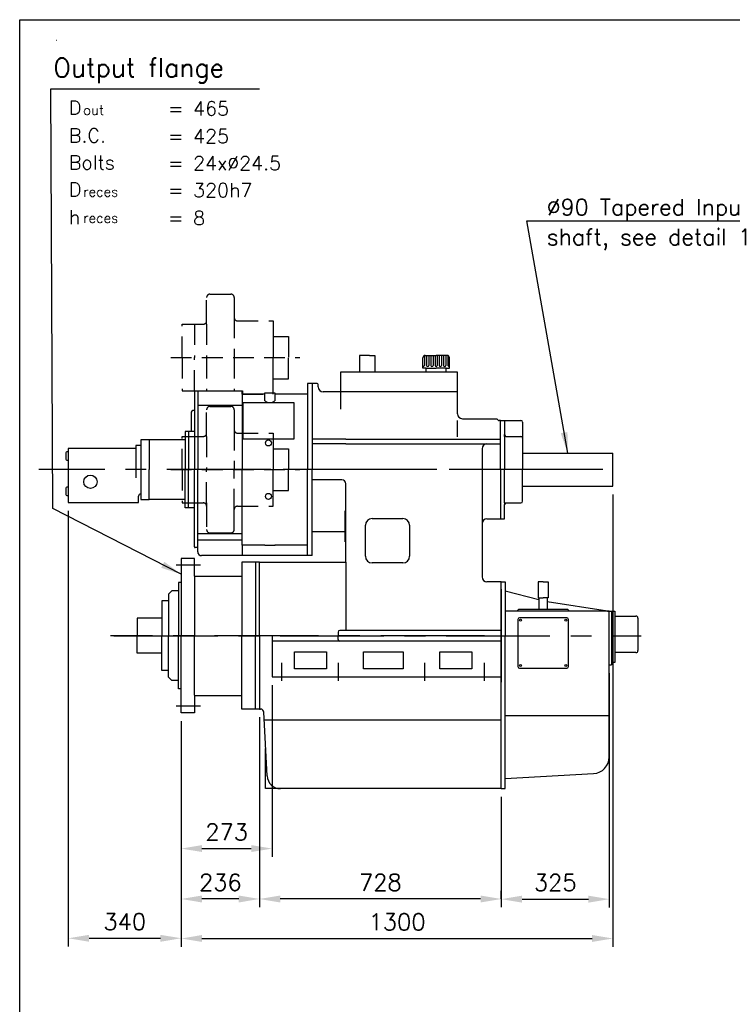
# Model space of a CAD drawing. Extents: x 1850 to 2018, y -4396 to -4116.
# Tile 2 of 3: x 1850 to 1935, y -4235 to -4116. Entities that reach past the tile are written whole.
import ezdxf

# ---------------------------------------------------------------- set-up
doc = ezdxf.new("R2010")
doc.units = 0
doc.header["$LTSCALE"] = 10
doc.header["$MEASUREMENT"] = 0
doc.linetypes.add('CENTER', pattern=[2, 1.25, -0.25, 0.25, -0.25])
doc.linetypes.add('HIDDEN', pattern=[0.375, 0.25, -0.125])
doc.layers.get('0').update_dxf_attribs({"linetype": 'CONTINUOUS'})
doc.layers.get('DEFPOINTS').update_dxf_attribs({"linetype": 'CONTINUOUS'})
for name, color, linetype in [('1', 3, 'CENTER'), ('2', 1, 'CONTINUOUS'), ('3', 5, 'HIDDEN'), ('5', 4, 'CONTINUOUS'), ('DEFAULT_1', 7, 'CENTER')]:
    doc.layers.add(name, color=color, linetype=linetype)
doc.styles.add('ROMAND', font='SIMPLEX', dxfattribs={"height": 3.5})
doc.styles.add('ROMANS', font='romans', dxfattribs={"height": 2})
doc.dimstyles.new('OPSAT', dxfattribs={"dimtxt": 2.5, "dimasz": 2.5, "dimexe": 1, "dimexo": 1, "dimgap": 1, "dimtad": 1, "dimdec": 0, "dimlfac": 25, "dimdsep": 46, "dimtxsty": 'ROMANS', "dimcen": 0.09, "dimclrd": 2, "dimclre": 2, "dimclrt": 2, "dimadec": 0, "dimazin": 0, "dimtfac": 2.333333, "dimtdec": 0, "dimtmove": 0, "dimatfit": 3, "dimfxl": 1, "dimtolj": 1, "dimarcsym": 0})

# ---------------------------------------------------------------- blocks, each defined once
blk = doc.blocks.new('*D5')
at = {"layer": '5', "color": 2, "lineweight": -2, "transparency": 16777216}
for p, q in [((1869, -4200.58), (1869, -4223)), ((1878.42, -4200.08), (1878.42, -4223)), ((1875.92, -4222), (1871.5, -4222))]:
    blk.add_line(p, q, dxfattribs=at)
at = {"layer": '5', "color": 2, "transparency": 16777216}
for points in [[(1871.5, -4221.58), (1871.5, -4222.42), (1869, -4222)], [(1875.92, -4221.58), (1875.92, -4222.42), (1878.42, -4222)]]:
    blk.add_solid(points, dxfattribs=at)
at = {"layer": 'DEFPOINTS', "color": 0, "transparency": 16777216}
for p in [(1869, -4199.58), (1878.42, -4199.08), (1869, -4222)]:
    blk.add_point(p, dxfattribs=at)
at = {"layer": '5', "color": 2, "transparency": 16777216, "insert": (1873.71, -4220), "char_height": 2, "attachment_point": 5, "style": 'ROMANS'}
blk.add_mtext('\\A1;236', dxfattribs=at)
blk = doc.blocks.new('*D6')
at = {"layer": '5', "color": 2, "lineweight": -2, "transparency": 16777216}
for p, q in [((1878.42, -4200.08), (1878.42, -4223)), ((1907.54, -4209.71), (1907.54, -4223)), ((1905.04, -4222), (1880.92, -4222))]:
    blk.add_line(p, q, dxfattribs=at)
at = {"layer": '5', "color": 2, "transparency": 16777216}
for points in [[(1880.92, -4221.58), (1880.92, -4222.42), (1878.42, -4222)], [(1905.04, -4221.58), (1905.04, -4222.42), (1907.54, -4222)]]:
    blk.add_solid(points, dxfattribs=at)
at = {"layer": 'DEFPOINTS', "color": 0, "transparency": 16777216}
for p in [(1878.42, -4199.08), (1907.54, -4208.71), (1878.42, -4222)]:
    blk.add_point(p, dxfattribs=at)
at = {"layer": '5', "color": 2, "transparency": 16777216, "insert": (1892.98, -4220), "char_height": 2, "attachment_point": 5, "style": 'ROMANS'}
blk.add_mtext('\\A1;728', dxfattribs=at)
blk = doc.blocks.new('*D7')
at = {"layer": '5', "color": 2, "lineweight": -2, "transparency": 16777216}
for p, q in [((1920.54, -4194.8), (1920.54, -4223.02)), ((1907.54, -4222), (1907.54, -4221.02)), ((1910.04, -4222.02), (1918.04, -4222.02))]:
    blk.add_line(p, q, dxfattribs=at)
at = {"layer": '5', "color": 2, "transparency": 16777216}
for points in [[(1910.04, -4221.6), (1910.04, -4222.44), (1907.54, -4222.02)], [(1918.04, -4221.6), (1918.04, -4222.44), (1920.54, -4222.02)]]:
    blk.add_solid(points, dxfattribs=at)
at = {"layer": 'DEFPOINTS', "color": 0, "transparency": 16777216}
for p in [(1920.54, -4193.8), (1920.54, -4222.02), (1907.54, -4223)]:
    blk.add_point(p, dxfattribs=at)
at = {"layer": '5', "color": 2, "transparency": 16777216, "insert": (1914.04, -4220.02), "char_height": 2, "attachment_point": 5, "style": 'ROMANS'}
blk.add_mtext('\\A1;325', dxfattribs=at)
blk = doc.blocks.new('*D8')
at = {"layer": '5', "color": 2, "lineweight": -2, "transparency": 16777216}
for p, q in [((1920.98, -4173.28), (1920.98, -4227.76)), ((1869, -4201.5), (1869, -4227.76)), ((1871.5, -4226.76), (1918.48, -4226.76))]:
    blk.add_line(p, q, dxfattribs=at)
at = {"layer": '5', "color": 2, "transparency": 16777216}
for points in [[(1871.5, -4226.34), (1871.5, -4227.17), (1869, -4226.76)], [(1918.48, -4226.34), (1918.48, -4227.17), (1920.98, -4226.76)]]:
    blk.add_solid(points, dxfattribs=at)
at = {"layer": 'DEFPOINTS', "color": 0, "transparency": 16777216}
for p in [(1920.98, -4172.28), (1869, -4200.5), (1920.98, -4226.76)]:
    blk.add_point(p, dxfattribs=at)
at = {"layer": '5', "color": 2, "transparency": 16777216, "insert": (1894.99, -4224.76), "char_height": 2, "attachment_point": 5, "style": 'ROMANS'}
blk.add_mtext('\\A1;1300', dxfattribs=at)
blk = doc.blocks.new('*D9')
at = {"layer": '5', "color": 2, "lineweight": -2, "transparency": 16777216}
for p, q in [((1855.4, -4175.24), (1855.4, -4227.73)), ((1869, -4200.58), (1869, -4227.73)), ((1857.9, -4226.73), (1866.5, -4226.73))]:
    blk.add_line(p, q, dxfattribs=at)
at = {"layer": '5', "color": 2, "transparency": 16777216}
for points in [[(1857.9, -4226.32), (1857.9, -4227.15), (1855.4, -4226.73)], [(1866.5, -4226.32), (1866.5, -4227.15), (1869, -4226.73)]]:
    blk.add_solid(points, dxfattribs=at)
at = {"layer": 'DEFPOINTS', "color": 0, "transparency": 16777216}
for p in [(1855.4, -4174.24), (1869, -4199.58), (1869, -4226.73)]:
    blk.add_point(p, dxfattribs=at)
at = {"layer": '5', "color": 2, "transparency": 16777216, "insert": (1862.2, -4224.73), "char_height": 2, "attachment_point": 5, "style": 'ROMANS'}
blk.add_mtext('\\A1;340', dxfattribs=at)
blk = doc.blocks.new('*D22')
at = {"layer": '5', "color": 2, "lineweight": -2, "transparency": 16777216}
for p, q in [((1879.94, -4196.24), (1879.94, -4216.93)), ((1869, -4200.58), (1869, -4216.93)), ((1871.5, -4215.93), (1877.44, -4215.93))]:
    blk.add_line(p, q, dxfattribs=at)
at = {"layer": '5', "color": 2, "transparency": 16777216}
for points in [[(1871.5, -4215.51), (1871.5, -4216.34), (1869, -4215.93)], [(1877.44, -4215.51), (1877.44, -4216.34), (1879.94, -4215.93)]]:
    blk.add_solid(points, dxfattribs=at)
at = {"layer": 'DEFPOINTS', "color": 0, "transparency": 16777216}
for p in [(1879.94, -4195.24), (1869, -4199.58), (1879.94, -4215.93)]:
    blk.add_point(p, dxfattribs=at)
at = {"layer": '5', "color": 2, "transparency": 16777216, "insert": (1874.47, -4213.93), "char_height": 2, "attachment_point": 5, "style": 'ROMANS'}
blk.add_mtext('\\A1;273', dxfattribs=at)

msp = doc.modelspace()

# ---------------------------------------------------------------- linework, layer by layer
for p, q in [((1890.48, -4156.525), (1890.48, -4158.525)), ((1891.66, -4156.525), (1890.48, -4156.525)), ((1891.66, -4156.525), (1892.32, -4156.525)), ((1892.32, -4156.525), (1892.32, -4158.525)), ((1898.1, -4158.045), (1898.1, -4156.805)), ((1898.38, -4156.525), (1899.7, -4156.525)), ((1901.02, -4156.525), (1899.7, -4156.525)), ((1901.3, -4158.045), (1901.3, -4156.805)), ((1898.5, -4158.045), (1898.1, -4158.045)), ((1898.5, -4158.525), (1898.5, -4158.045)), ((1898.5, -4158.045), (1899.7, -4158.045)), ((1900.9, -4158.045), (1899.7, -4158.045)), ((1900.9, -4158.045), (1901.3, -4158.045)), ((1900.9, -4158.525), (1900.9, -4158.045)), ((1902.26, -4158.525), (1888.18, -4158.525)), ((1888.18, -4158.525), (1888.18, -4160.925)), ((1902.26, -4163.549), (1902.26, -4158.525)), ((1884.78, -4159.925), (1884.22, -4159.925)), ((1884.22, -4159.925), (1884.22, -4170.285)), ((1885.38, -4159.925), (1884.78, -4159.925)), ((1884.78, -4159.925), (1884.78, -4170.285)), ((1885.5, -4160.325), (1885.5, -4160.045)), ((1870.58, -4160.905), (1870.58, -4170.285)), ((1870.98, -4160.825), (1870.66, -4160.825)), ((1876.34, -4160.825), (1870.98, -4160.825)), ((1870.98, -4160.825), (1870.98, -4170.285)), ((1876.34, -4161.205), (1876.34, -4160.825)), ((1879.08, -4161.205), (1876.34, -4161.205)), ((1876.34, -4161.205), (1876.34, -4170.285)), ((1879.08, -4161.045), (1880.28, -4161.045)), ((1879.08, -4162.005), (1879.08, -4161.045)), ((1880.28, -4161.045), (1880.28, -4162.005)), ((1884.22, -4161.205), (1880.28, -4161.205)), ((1888.18, -4160.925), (1886.1, -4160.925)), ((1902.26, -4160.925), (1888.18, -4160.925)), ((1888.18, -4160.925), (1888.18, -4163.005)), ((1876.34, -4162.565), (1870.98, -4162.565)), ((1876.46, -4162.205), (1882.54, -4162.205)), ((1876.46, -4166.605), (1876.46, -4162.205)), ((1882.54, -4162.205), (1882.54, -4166.605)), ((1870.2, -4163.365), (1870.2, -4165.685)), ((1870.58, -4163.165), (1870.4, -4163.165)), ((1902.24, -4164.36), (1902.24, -4166.32)), ((1902.86, -4164.149), (1907.041, -4164.149)), ((1907.46, -4164.365), (1907.28, -4164.365)), ((1907.46, -4164.365), (1909.9, -4164.365)), ((1907.46, -4166.605), (1907.46, -4164.365)), ((1907.94, -4164.365), (1907.94, -4166.085)), ((1907.94, -4165.151), (1907.94, -4166.605)), ((1910.1, -4164.565), (1910.1, -4166.505)), ((1869.46, -4165.705), (1869.46, -4170.285)), ((1869.86, -4165.705), (1869.46, -4165.705)), ((1869.86, -4165.705), (1869.86, -4170.285)), ((1870.58, -4165.705), (1869.86, -4165.705)), ((1907.94, -4166.285), (1907.94, -4166.065)), ((1907.94, -4166.285), (1907.94, -4170.285)), ((1908.14, -4166.285), (1909.9, -4166.285)), ((1864.14, -4167.365), (1863.54, -4167.365)), ((1863.54, -4167.365), (1863.54, -4171.285)), ((1865.14, -4166.685), (1864.14, -4166.685)), ((1864.14, -4166.685), (1864.14, -4173.885)), ((1869.46, -4166.685), (1865.14, -4166.685)), ((1865.14, -4166.685), (1865.14, -4170.285)), ((1882.54, -4166.605), (1876.46, -4166.605)), ((1888.82, -4166.605), (1884.78, -4166.605)), ((1888.82, -4167.165), (1884.78, -4167.165)), ((1888.82, -4166.605), (1907.46, -4166.605)), ((1888.82, -4167.165), (1905.82, -4167.165)), ((1905.82, -4167.165), (1907.46, -4167.165)), ((1907.46, -4170.285), (1907.46, -4166.605)), ((1910.1, -4166.485), (1910.1, -4170.285)), ((1855.12, -4168.265), (1855.12, -4169.025)), ((1855.4, -4168.145), (1855.24, -4168.145)), ((1863.54, -4167.745), (1855.4, -4167.745)), ((1855.4, -4167.745), (1855.4, -4174.245)), ((1905.22, -4167.765), (1905.22, -4183.205)), ((1910.1, -4168.285), (1920.98, -4168.285)), ((1920.98, -4172.285), (1920.98, -4168.285)), ((1855.24, -4169.145), (1855.4, -4169.145)), ((1865.14, -4173.885), (1865.14, -4170.285)), ((1869.46, -4174.865), (1869.46, -4170.285)), ((1869.86, -4174.865), (1869.86, -4170.285)), ((1870.58, -4179.585), (1870.58, -4170.285)), ((1870.98, -4179.665), (1870.98, -4170.285)), ((1876.34, -4179.365), (1876.34, -4170.285)), ((1884.22, -4180.645), (1884.22, -4170.285)), ((1884.78, -4180.645), (1884.78, -4170.285)), ((1907.46, -4170.285), (1907.46, -4176.205)), ((1907.46, -4170.285), (1907.46, -4176.205)), ((1907.94, -4174.285), (1907.94, -4170.285)), ((1910.1, -4174.085), (1910.1, -4170.285)), ((1855.4, -4172.385), (1855.24, -4172.385)), ((1888.34, -4171.505), (1884.78, -4171.505)), ((1888.82, -4177.765), (1888.82, -4171.985)), ((1910.1, -4172.285), (1920.98, -4172.285)), ((1855.12, -4172.505), (1855.12, -4173.265)), ((1855.24, -4173.385), (1855.4, -4173.385)), ((1863.86, -4174.245), (1863.86, -4173.465)), ((1864.1, -4173.225), (1864.14, -4173.225)), ((1855.4, -4174.245), (1863.86, -4174.245)), ((1863.68, -4174.245), (1863.86, -4174.245)), ((1864.14, -4173.885), (1865.14, -4173.885)), ((1869.46, -4173.885), (1865.14, -4173.885)), ((1907.94, -4174.285), (1907.94, -4174.445)), ((1907.94, -4176.205), (1907.94, -4174.485)), ((1908.14, -4174.285), (1909.9, -4174.285)), ((1869.86, -4174.865), (1869.46, -4174.865)), ((1870.58, -4174.865), (1869.86, -4174.865)), ((1888.732, -4178.991), (1888.732, -4175.225)), ((1891.18, -4180.725), (1891.18, -4176.985)), ((1891.98, -4176.185), (1895.7, -4176.185)), ((1896.5, -4176.985), (1896.5, -4180.725)), ((1905.82, -4176.205), (1907.94, -4176.205)), ((1876.34, -4178.005), (1870.98, -4178.005)), ((1888.82, -4177.765), (1884.78, -4177.765)), ((1888.82, -4181.445), (1888.82, -4177.765)), ((1876.34, -4178.765), (1870.98, -4178.765)), ((1876.34, -4179.365), (1876.34, -4179.665)), ((1879.08, -4179.365), (1876.34, -4179.365)), ((1879.08, -4179.365), (1880.3, -4179.365)), ((1884.22, -4179.365), (1880.28, -4179.365)), ((1870.98, -4179.665), (1870.66, -4179.665)), ((1870.98, -4180.165), (1870.98, -4179.665)), ((1884.22, -4180.645), (1871.46, -4180.645)), ((1876.34, -4179.665), (1876.34, -4180.605)), ((1884.78, -4180.645), (1884.22, -4180.645)), ((1870.6, -4180.985), (1869, -4180.985)), ((1869, -4180.985), (1869, -4190.285)), ((1870.6, -4183.125), (1870.6, -4180.985)), ((1877.94, -4181.445), (1876.3, -4181.445)), ((1876.3, -4181.445), (1876.3, -4190.265)), ((1878.42, -4181.445), (1877.94, -4181.445)), ((1877.94, -4181.445), (1877.94, -4190.265)), ((1878.42, -4190.245), (1878.42, -4181.445)), ((1878.42, -4181.445), (1888.82, -4181.445)), ((1888.82, -4181.445), (1888.82, -4189.665)), ((1895.7, -4181.525), (1891.98, -4181.525)), ((1869, -4183.885), (1868.68, -4183.885)), ((1868.68, -4183.885), (1868.68, -4184.885)), ((1870.6, -4183.125), (1870.6, -4190.285)), ((1870.6, -4183.125), (1876.3, -4183.125)), ((1907.54, -4183.805), (1905.82, -4183.805)), ((1907.54, -4208.709), (1907.54, -4183.805)), ((1907.54, -4190.285), (1907.54, -4183.805)), ((1907.54, -4183.805), (1908.02, -4183.805)), ((1908.02, -4183.805), (1908.02, -4190.225)), ((1912.58, -4183.805), (1911.98, -4183.805)), ((1911.98, -4183.805), (1911.98, -4185.705)), ((1912.58, -4183.805), (1913.18, -4183.805)), ((1913.18, -4183.805), (1913.18, -4185.705)), ((1867.48, -4185.285), (1867.88, -4184.885)), ((1867.48, -4185.285), (1867.48, -4186.085)), ((1868.68, -4184.885), (1867.88, -4184.885)), ((1868.68, -4184.885), (1868.68, -4190.285)), ((1907.56, -4195.885), (1907.56, -4184.685)), ((1912.08, -4185.957), (1908.02, -4184.925)), ((1867.48, -4186.085), (1866.68, -4186.085)), ((1866.68, -4186.085), (1866.68, -4188.185)), ((1867.48, -4186.085), (1867.48, -4190.285)), ((1911.98, -4185.705), (1912.58, -4185.705)), ((1912.08, -4185.705), (1912.08, -4187.085)), ((1913.18, -4185.705), (1912.58, -4185.705)), ((1913.08, -4185.705), (1913.08, -4187.085)), ((1920.318, -4187.325), (1913.083, -4186.212)), ((1920.54, -4187.325), (1908.02, -4187.325)), ((1909.54, -4187.205), (1909.66, -4187.085)), ((1909.54, -4187.345), (1909.54, -4187.205)), ((1909.66, -4187.085), (1915.5, -4187.085)), ((1915.5, -4187.085), (1915.62, -4187.205)), ((1915.62, -4187.205), (1915.62, -4187.345)), ((1920.54, -4187.325), (1920.318, -4187.325)), ((1920.318, -4187.325), (1920.798, -4187.325)), ((1920.54, -4190.285), (1920.54, -4187.325)), ((1920.798, -4187.325), (1920.798, -4190.285)), ((1920.798, -4187.325), (1921.198, -4187.325)), ((1921.198, -4187.325), (1921.198, -4187.925)), ((1866.68, -4188.185), (1863.68, -4188.185)), ((1863.68, -4188.185), (1863.68, -4190.285)), ((1866.68, -4188.185), (1866.68, -4190.285)), ((1909.54, -4188.325), (1909.54, -4194.005)), ((1915.42, -4188.125), (1909.74, -4188.125)), ((1915.62, -4194.005), (1915.62, -4188.325)), ((1921.198, -4187.925), (1923.758, -4187.925)), ((1921.198, -4187.925), (1921.198, -4192.325)), ((1923.998, -4188.165), (1923.998, -4192.085)), ((1887.9, -4189.845), (1887.9, -4190.285)), ((1907.54, -4189.645), (1888.1, -4189.645)), ((1863.68, -4192.385), (1863.68, -4190.285)), ((1866.68, -4192.385), (1866.68, -4190.285)), ((1867.48, -4194.485), (1867.48, -4190.285)), ((1868.68, -4195.685), (1868.68, -4190.285)), ((1869, -4196.685), (1869, -4190.285)), ((1870.6, -4197.445), (1870.6, -4190.285)), ((1876.3, -4199.125), (1876.3, -4190.305)), ((1877.94, -4199.125), (1877.94, -4190.305)), ((1878.42, -4190.285), (1878.42, -4199.085)), ((1879.94, -4190.285), (1879.94, -4195.24)), ((1907.54, -4190.925), (1879.94, -4190.925)), ((1887.9, -4190.725), (1887.9, -4190.285)), ((1907.52, -4190.925), (1907.44, -4190.925)), ((1907.52, -4190.925), (1907.54, -4190.925)), ((1908.02, -4207.469), (1908.02, -4190.285)), ((1920.54, -4204.888), (1920.54, -4190.285)), ((1920.798, -4190.285), (1920.798, -4193.805)), ((1866.68, -4192.385), (1863.68, -4192.385)), ((1866.68, -4194.485), (1866.68, -4192.385)), ((1923.758, -4192.325), (1921.198, -4192.325)), ((1921.198, -4192.325), (1921.198, -4193.525)), ((1921.198, -4193.525), (1920.798, -4193.525)), ((1867.48, -4194.485), (1866.68, -4194.485)), ((1867.48, -4195.285), (1867.48, -4194.485)), ((1909.74, -4194.205), (1915.42, -4194.205)), ((1920.54, -4193.805), (1920.798, -4193.805)), ((1867.48, -4195.285), (1867.88, -4195.685)), ((1868.68, -4195.685), (1867.88, -4195.685)), ((1868.68, -4196.685), (1868.68, -4195.685)), ((1879.94, -4195.24), (1907.54, -4195.24)), ((1902.48, -4195.26), (1902.56, -4195.26)), ((1869, -4196.685), (1868.68, -4196.685)), ((1869, -4199.585), (1869, -4196.685)), ((1870.6, -4197.445), (1870.6, -4199.585)), ((1870.6, -4197.485), (1876.3, -4197.485)), ((1870.6, -4199.585), (1869, -4199.585)), ((1877.94, -4199.125), (1876.3, -4199.125)), ((1878.42, -4199.125), (1877.94, -4199.125)), ((1878.42, -4199.125), (1878.538, -4199.125)), ((1879.348, -4207.185), (1878.938, -4199.506)), ((1907.54, -4200.445), (1879.06, -4200.445)), ((1908.02, -4199.905), (1920.54, -4199.905)), ((1879.16, -4208.709), (1879.16, -4203.889)), ((1908.02, -4207.469), (1918.647, -4206.885)), ((1908.02, -4208.709), (1908.02, -4207.469)), ((1880.92, -4208.709), (1879.16, -4208.709)), ((1907.54, -4208.709), (1880.946, -4208.709)), ((1907.54, -4208.709), (1908.02, -4208.709))]:
    msp.add_line(p, q)
for points in [[(1882.621, -4192.209), (1886.477, -4192.209), (1886.477, -4194.267), (1882.621, -4194.267)], [(1890.932, -4192.209), (1895.724, -4192.209), (1895.724, -4194.267), (1890.932, -4194.267)], [(1900.142, -4192.209), (1903.998, -4192.209), (1903.998, -4194.267), (1900.142, -4194.267)]]:
    msp.add_lwpolyline(points, close=True)
for centre, radius in [((1879.5, -4167.065), 0.36), ((1858.06, -4171.745), 0.8), ((1879.5, -4173.505), 0.36)]:
    msp.add_circle(centre, radius)
for centre, radius, start, end in [((1898.38, -4156.805), 0.28, 90, 180), ((1901.02, -4156.805), 0.28, 0, 90), ((1885.38, -4160.045), 0.12, 0, 90), ((1886.1, -4160.325), 0.6, 180, 270), ((1870.66, -4160.905), 0.08, 90, 180), ((1879.68, -4161.206), 0.999, 233.0957, 306.9043), ((1870.4, -4163.365), 0.2, 90, 180), ((1902.86, -4163.549), 0.6, 180, 270), ((1907.28, -4164.125), 0.24, 185.87385, 270), ((1909.9, -4164.565), 0.2, 0, 90), ((1908.14, -4166.085), 0.2, 180, 270), ((1909.9, -4166.485), 0.2, 0, 90), ((1905.82, -4167.765), 0.6, 90, 180), ((1855.24, -4168.265), 0.12, 90, 180), ((1855.24, -4169.025), 0.12, 180, 270), ((1855.24, -4172.505), 0.12, 90, 180), ((1888.34, -4171.985), 0.48, 0, 90), ((1855.24, -4173.265), 0.12, 180, 270), ((1864.1, -4173.465), 0.24, 90, 180), ((1908.14, -4174.485), 0.2, 90, 180), ((1909.9, -4174.085), 0.2, 270, 0), ((1891.98, -4176.985), 0.8, 90, 180), ((1895.7, -4176.985), 0.8, 0, 90), ((1905.82, -4176.805), 0.6, 90, 180), ((1870.66, -4179.585), 0.08, 180, 270), ((1871.46, -4180.165), 0.48, 180, 270), ((1891.98, -4180.725), 0.8, 180, 270), ((1895.7, -4180.725), 0.8, 270, 0), ((1905.82, -4183.205), 0.6, 180, 270), ((1909.74, -4188.325), 0.2, 90, 180), ((1915.42, -4188.325), 0.2, 0, 90), ((1923.758, -4188.165), 0.24, 0, 90), ((1888.1, -4189.845), 0.2, 90, 180), ((1888.1, -4190.725), 0.2, 180, 270), ((1923.758, -4192.085), 0.24, 270, 0), ((1909.74, -4194.005), 0.2, 180, 270), ((1915.42, -4194.005), 0.2, 270, 0), ((1878.538, -4199.525), 0.4, 2.70063, 90), ((1918.54, -4204.888), 2, 273.06453, 0), ((1880.946, -4207.109), 1.6, 182.70063, 270)]:
    msp.add_arc(centre, radius, start, end)
at = {"layer": '1'}
for p, q in [((1919.78, -4170.285), (1851.86, -4170.285)), ((1871.34, -4181.785), (1868.38, -4181.785)), ((1860.9, -4190.285), (1924.398, -4190.285)), ((1881.08, -4193.56), (1881.08, -4195.72)), ((1887.88, -4193.56), (1887.88, -4195.72)), ((1898.28, -4193.56), (1898.28, -4195.72)), ((1905.48, -4193.56), (1905.48, -4195.72)), ((1871.34, -4198.785), (1868.38, -4198.785))]:
    msp.add_line(p, q, dxfattribs=at)
at = {"layer": '2'}
for p, q in [((1849.547, -4396.085), (1849.547, -4116.085)), ((1849.547, -4116.085), (2017.547, -4116.085)), ((1898.28, -4156.545), (1898.28, -4157.725)), ((1898.52, -4156.525), (1898.52, -4157.725)), ((1898.8, -4156.525), (1898.8, -4157.725)), ((1899.04, -4156.525), (1899.04, -4157.725)), ((1899.32, -4156.525), (1899.32, -4157.725)), ((1899.56, -4156.525), (1899.56, -4157.725)), ((1899.84, -4156.525), (1899.84, -4157.725)), ((1900.08, -4156.525), (1900.08, -4157.725)), ((1900.36, -4156.525), (1900.36, -4157.725)), ((1900.6, -4156.525), (1900.6, -4157.725)), ((1900.88, -4156.525), (1900.88, -4157.725)), ((1901.12, -4156.545), (1901.12, -4157.725))]:
    msp.add_line(p, q, dxfattribs=at)
for centre in [(1909.86, -4188.425), (1915.32, -4188.425), (1909.86, -4193.885), (1915.32, -4193.885)]:
    msp.add_circle(centre, 0.12, dxfattribs=at)
for centre, start, end in [((1898.14, -4157.725), 253.42557, 0), ((1898.66, -4157.725), 180, 0), ((1899.18, -4157.725), 180, 0), ((1899.7, -4157.725), 180, 0), ((1900.22, -4157.725), 180, 0), ((1900.74, -4157.725), 180, 0), ((1901.26, -4157.725), 180, 286.57443)]:
    msp.add_arc(centre, 0.14, start, end, dxfattribs=at)
at = {"layer": '3'}
for p, q in [((1872.06, -4152.365), (1872.06, -4149.545)), ((1872.46, -4149.145), (1874.98, -4149.145)), ((1875.38, -4149.545), (1875.38, -4151.965)), ((1875.38, -4151.965), (1875.38, -4156.785)), ((1869.1, -4156.765), (1869.1, -4152.765)), ((1869.1, -4152.765), (1870.58, -4152.765)), ((1870.58, -4152.765), (1870.58, -4156.785)), ((1870.58, -4152.765), (1871.66, -4152.765)), ((1872.06, -4152.765), (1872.06, -4152.365)), ((1872.06, -4152.765), (1872.06, -4156.785)), ((1875.78, -4152.365), (1880.06, -4152.365)), ((1880.06, -4152.365), (1880.06, -4154.245)), ((1880.06, -4154.245), (1881.9, -4154.245)), ((1880.06, -4154.245), (1880.06, -4156.785)), ((1881.9, -4154.245), (1881.9, -4156.785)), ((1867.74, -4156.765), (1883.28, -4156.765)), ((1869.1, -4156.805), (1869.1, -4160.805)), ((1870.58, -4160.805), (1870.58, -4156.785)), ((1872.06, -4156.785), (1872.06, -4160.805)), ((1875.38, -4156.785), (1875.38, -4160.805)), ((1880.06, -4159.325), (1880.06, -4156.785)), ((1881.9, -4159.325), (1881.9, -4156.785)), ((1880.06, -4161.205), (1880.06, -4159.325)), ((1880.06, -4159.325), (1881.9, -4159.325)), ((1869.1, -4160.805), (1870.58, -4160.805)), ((1870.58, -4160.805), (1871.66, -4160.805)), ((1871.66, -4160.805), (1876.36, -4160.805)), ((1876.34, -4161.205), (1880.06, -4161.205)), ((1876.36, -4160.805), (1876.36, -4161.205)), ((1872.46, -4162.665), (1874.98, -4162.665)), ((1872.06, -4165.885), (1872.06, -4163.065)), ((1875.38, -4163.065), (1875.38, -4165.485)), ((1869.1, -4166.285), (1870.58, -4166.285)), ((1869.1, -4170.285), (1869.1, -4166.285)), ((1870.58, -4166.285), (1871.66, -4166.285)), ((1870.58, -4166.285), (1870.58, -4170.305)), ((1872.06, -4166.285), (1872.06, -4165.885)), ((1872.06, -4166.285), (1872.06, -4170.305)), ((1875.38, -4165.485), (1875.38, -4170.305)), ((1875.78, -4165.885), (1880.06, -4165.885)), ((1880.06, -4165.885), (1880.06, -4167.765)), ((1880.06, -4167.765), (1880.06, -4170.305)), ((1880.06, -4167.765), (1881.9, -4167.765)), ((1881.9, -4167.765), (1881.9, -4170.305)), ((1867.74, -4170.285), (1883.28, -4170.285)), ((1869.1, -4170.285), (1869.1, -4174.285)), ((1870.58, -4174.285), (1870.58, -4170.265)), ((1872.06, -4174.285), (1872.06, -4170.265)), ((1875.38, -4175.085), (1875.38, -4170.265)), ((1880.06, -4172.805), (1880.06, -4170.265)), ((1881.9, -4172.805), (1881.9, -4170.265)), ((1880.06, -4174.685), (1880.06, -4172.805)), ((1880.06, -4172.805), (1881.9, -4172.805)), ((1869.1, -4174.285), (1870.58, -4174.285)), ((1870.58, -4174.285), (1871.66, -4174.285)), ((1872.06, -4174.285), (1872.06, -4174.685)), ((1872.06, -4174.685), (1872.06, -4177.505)), ((1875.78, -4174.685), (1880.06, -4174.685)), ((1875.38, -4177.505), (1875.38, -4175.085)), ((1872.46, -4177.905), (1874.98, -4177.905))]:
    msp.add_line(p, q, dxfattribs=at)
for centre, start, end in [((1872.46, -4149.545), 90, 180), ((1874.98, -4149.545), 0, 90), ((1875.78, -4151.965), 180, 270), ((1871.66, -4152.365), 270, 0), ((1872.46, -4163.065), 90, 180), ((1874.98, -4163.065), 0, 90), ((1871.66, -4165.885), 270, 0), ((1875.78, -4165.485), 180, 270), ((1871.66, -4174.685), 0, 90), ((1875.78, -4175.085), 90, 180), ((1872.46, -4177.505), 180, 270), ((1874.98, -4177.505), 270, 0)]:
    msp.add_arc(centre, 0.4, start, end, dxfattribs=at)
at = {"layer": '5'}
msp.add_line((1854.018, -4118.573), (1853.982, -4118.573), dxfattribs=at)
at = {"layer": '5', "color": 2}
msp.add_line((1853.286, -4124.43), (1878.405, -4124.43), dxfattribs=at)
at = {"layer": 'DEFAULT_1', "color": 2}
for p, q in [((1913.76, -4170.285), (1877.72, -4170.285)), ((1905.52, -4190.285), (1860.48, -4190.285))]:
    msp.add_line(p, q, dxfattribs=at)
at = {"layer": 'DEFPOINTS', "color": 0, "linetype": 'ByBlock'}
for p in [(1879.94, -4195.24), (1869, -4200.5)]:
    msp.add_point(p, dxfattribs=at)

# ---------------------------------------------------------------- texts
at = {"layer": '5', "color": 2, "style": 'ROMAND'}
for s, height, p in [('Output flange', 2.24, (1853.599, -4122.974)), ('D', 1.68, (1855.468, -4127.524)), ('= 465', 1.68, (1867.412, -4127.616)), ('out', 1.176, (1857.178, -4127.552)), ('B.C.', 1.68, (1855.468, -4130.869)), ('= 425', 1.68, (1867.412, -4130.961)), ('Bolts', 1.68, (1855.468, -4134.122)), ('= 24x%%c24.5', 1.68, (1867.412, -4134.213)), ('D', 1.68, (1855.468, -4137.374)), ('reces', 1.176, (1857.178, -4137.402)), ('= 320h7', 1.68, (1867.412, -4137.466)), ('Ø90 Tapered Input-', 1.96, (1913.022, -4139.648)), ('h', 1.68, (1855.468, -4140.719)), ('= 8', 1.68, (1867.412, -4140.811)), ('reces', 1.176, (1857.178, -4140.55)), ('shaft, see detail 1', 1.96, (1913.022, -4143.238))]:
    msp.add_text(s, height=height, dxfattribs=at).set_placement(p)

# ---------------------------------------------------------------- dimensions: what is measured, and where the dimension line sits
at = {"layer": '5'}
for base, p1, p2, picture, middle in [((1920.980062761, -4226.75538587), (1869.000062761, -4200.5), (1920.980062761, -4172.28456126), '*D8', (1894.990062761, -4224.75538587)), ((1869, -4226.735), (1855.4, -4174.245), (1869, -4199.585), '*D9', (1862.2, -4224.735)), ((1920.54, -4222.021), (1907.54, -4223), (1920.54, -4193.805), '*D7', (1914.04, -4220.021)), ((1879.940062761, -4215.925751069), (1869.000062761, -4199.58456126), (1879.940062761, -4195.239651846), '*D22', (1874.470062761, -4213.925751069)), ((1869.000062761, -4222), (1878.420062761, -4199.08456126), (1869.000062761, -4199.58456126), '*D5', (1873.710062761, -4220)), ((1878.42, -4222), (1907.54, -4208.709), (1878.42, -4199.085), '*D6', (1892.98, -4220))]:
    dim = msp.add_linear_dim(base=base, p1=p1, p2=p2, dimstyle='OPSAT', dxfattribs=at)
    dim.commit()
    dim.dimension.update_dxf_attribs({"geometry": picture, "text_midpoint": middle})

# ---------------------------------------------------------------- leaders
for points in [[(1869, -4182.884), (1853.549, -4174.968), (1853.286, -4124.43)], [(1915.54, -4168.285), (1910.63, -4140.313), (1943.851, -4140.313)]]:
    msp.add_leader(points, dimstyle='OPSAT', override={"dimgap": 1, "dimtad": 0}, dxfattribs=at)

doc.saveas('drawing.dxf')
